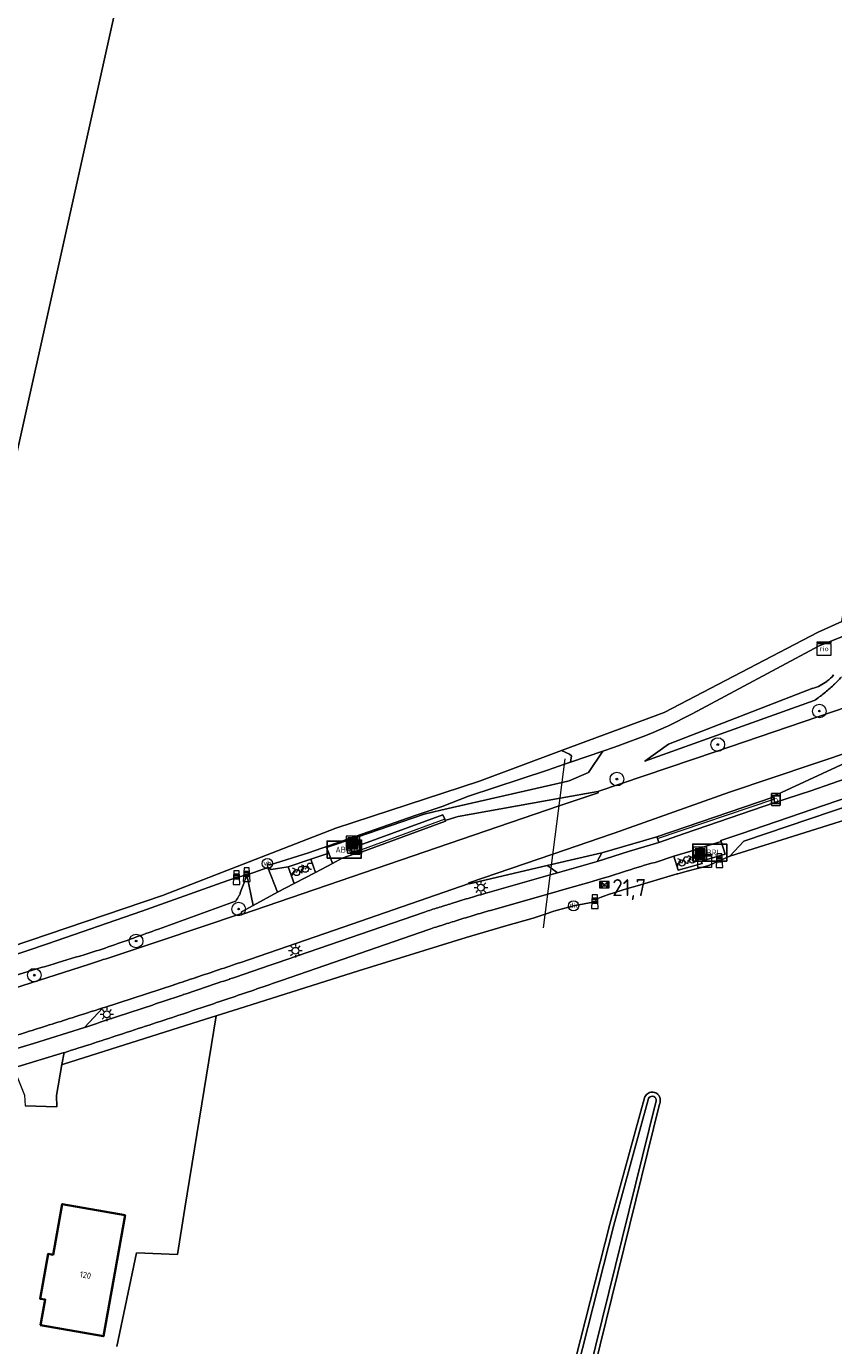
# Model space of a CAD drawing. Header units: metres. Extents: x 125158 to 132124, y 450612 to 454469.
# Tile 68 of 173: x 127351 to 127470, y 451629 to 451823. Entities that reach past the tile are written whole.
import ezdxf
from ezdxf.enums import TextEntityAlignment as Align

# ---------------------------------------------------------------- set-up
doc = ezdxf.new("R2010")
doc.units = ezdxf.units.M
doc.layers.get('0').update_dxf_attribs({"color": 8})
for name, color, linetype, lineweight in [('B-XX-BV-GELEIDECONSTRUCTIE-GV', 8, 'Continuous', 18), ('B-XX-GR-BOOM-S', 8, 'Continuous', 25), ('B-XX-IE-MEUBILAIR_WEGMEUBILAIR-S', 8, 'Continuous', 25), ('B-XX-KL-ET_LS_OV_LICHTMAST-S', 8, 'Continuous', 25), ('B-XX-KW-KUNSTWERK_DUIKER-G', 8, 'Continuous', 18), ('B-XX-OG-BEBOUWING-GV', 8, 'Continuous', 35), ('B-XX-OG-BEBOUWING-T18', 8, 'Continuous', 18), ('B-XX-OG-TERREIN_CULTUURSCHEIDING-GV', 8, 'Continuous', 18), ('B-XX-OG-WATER-GV', 8, 'Continuous', 18), ('B-XX-OG-WATER_SLOOT-GV', 8, 'Continuous', 18), ('B-XX-OG-WEG-GV', 8, 'Continuous', 18), ('B-XX-RI-TERREINKAST-S', 8, 'Continuous', 25), ('B-XX-VW-HALTEPAAL-S', 8, 'Continuous', 25), ('B-XX-VW-HECTOMETRERING-S', 8, 'Continuous', 25), ('B-XX-VW-VERKEERSTEKEN_DRAAGCONSTRUCTIE-S', 8, 'Continuous', 25), ('B-XX-VW-VRI-S', 8, 'Continuous', 25)]:
    doc.layers.add(name, color=color, linetype=linetype, lineweight=lineweight)
doc.layers.add('TOPOT30', color=1, linetype='Continuous')
doc.styles.add('ISO', font='iso', dxfattribs={"height": 5})
doc.styles.add('NLCS-ISO', font='NLCS-ISO.ttf')
doc.styles.add('NLCS-ISO-M-T18', font='NLCS-ISO.ttf', dxfattribs={"height": 1.8})

# ---------------------------------------------------------------- blocks, each defined once
blk = doc.blocks.new('SIE-WEG_AFVALBAK-SO')
at = {"linetype": 'ByBlock', "lineweight": 18}
h = blk.add_hatch(color=0, dxfattribs=at)
h.dxf.hatch_style = 1
h.paths.add_polyline_path([(-1.5, -1.5), (1.5, -1.5), (1.5, 1.5), (-1.5, 1.5)])
at = {"color": 0, "linetype": 'ByBlock', "lineweight": 18}
for points in [[(-2, -2), (2, -2), (2, 2), (-2, 2)], [(-1.5, -1.5), (1.5, -1.5), (1.5, 1.5), (-1.5, 1.5)]]:
    blk.add_lwpolyline(points, close=True, dxfattribs=at)
blk = doc.blocks.new('SIE-WEG_FIETSENREK-SO')
at = {"color": 0, "linetype": 'ByBlock', "lineweight": 18}
for points in [[(-1.5, -1.35), (-1.5, -0.54), (-0.73, -0.28), (-0.73, 0.53), (-1.5, 0.79)], [(-0.3, -0.45), (0.6, 1.35), (1.5, 1.35)], [(1.05, -0.45), (0.21, 0.58)], [(1.05, -0.45), (1.5, -0.45)]]:
    blk.add_lwpolyline(points, dxfattribs=at)
blk.add_circle((-0.3, -0.45), 0.9, dxfattribs=at)
blk = doc.blocks.new('SIE-WEG_ABRI-SO')
blk.add_lwpolyline([(-5, -2.5), (5, -2.5), (5, 2.5), (-5, 2.5)], close=True)
at = {"style": 'NLCS-ISO'}
blk.add_text('ABRI', height=1.8, dxfattribs=at).set_placement((0, 0), align=Align.MIDDLE_CENTER)
blk = doc.blocks.new('SIE-WEG_PAAL_GRENSPAAL-SO')
at = {"linetype": 'ByBlock', "lineweight": 18}
h = blk.add_hatch(color=0, dxfattribs=at)
h.dxf.hatch_style = 1
h.paths.add_polyline_path([(0.90625, -0.5), (0.875, 0), (-0.875, 0), (-0.90625, -0.5)])
h.paths.add_polyline_path([(-0.8125, 1), (-0.84375, 0.5), (0.84375, 0.5), (0.8125, 1)])
at = {"color": 0, "linetype": 'ByBlock', "lineweight": 18}
blk.add_lwpolyline([(-1, -2), (1, -2), (0.75, 2), (-0.75, 2)], close=True, dxfattribs=at)
for points in [[(0.875, 0), (-0.875, 0)], [(0.84375, 0.5), (-0.84375, 0.5)], [(0.8125, 1), (-0.8125, 1)], [(0.90625, -0.5), (-0.90625, -0.5)]]:
    blk.add_lwpolyline(points, dxfattribs=at)
blk = doc.blocks.new('SIE-WEG_PAAL_HECTOMETERPAAL-SO')
at = {"color": 0, "linetype": 'ByBlock', "lineweight": 18}
blk.add_lwpolyline([(-1.44375, -0.94375), (1.44375, -0.94375), (1.44375, 0.94375), (-1.44375, 0.94375)], close=True, dxfattribs=at)
at = {"color": 0, "linetype": 'ByBlock', "lineweight": 18, "style": 'NLCS-ISO'}
blk.add_text('hm', height=1.5, dxfattribs=at).set_placement((0, 0), align=Align.MIDDLE_CENTER)
blk = doc.blocks.new('SKL-ET_OV_LICHTMAST-SO')
at = {"color": 0, "linetype": 'ByBlock', "lineweight": 18}
for points in [[(-1.25, 0), (-2, 0)], [(-1.41, 1.41), (-0.88, 0.88)], [(0, 2), (0, 1.25)], [(0.88, 0.88), (1.41, 1.41)], [(2, 0), (1.25, 0)], [(-1.41, -1.41), (-0.88, -0.88)], [(0, -1.25), (0, -2)], [(0.88, -0.88), (1.41, -1.41)]]:
    blk.add_lwpolyline(points, dxfattribs=at)
blk.add_circle((0, 0), 1, dxfattribs=at)
blk = doc.blocks.new('SIE-WEG_PAAL_DRUKKNOPPAAL-SO')
at = {"color": 0, "linetype": 'ByBlock', "lineweight": 18}
blk.add_circle((0, 0), 1.5, dxfattribs=at)
at = {"color": 0, "linetype": 'ByBlock', "lineweight": 18, "style": 'NLCS-ISO'}
blk.add_text('dk', height=1.5, dxfattribs=at).set_placement((0, 0.15), align=Align.MIDDLE_CENTER)
blk = doc.blocks.new('SVW-HALTEPAAL-SO')
for p, q in [((-1.29, 1.06), (1.29, 1.06)), ((-1.29, -1.06), (1.29, -1.06))]:
    blk.add_line(p, q)
blk.add_lwpolyline([(-1.09, -1.76), (1.09, -1.76, 0.414214), (1.29, -1.56), (1.29, 1.56, 0.414214), (1.09, 1.76), (-1.09, 1.76, 0.414214), (-1.29, 1.56), (-1.29, -1.56, 0.414214)], format="xyb", close=True)
at = {"lineweight": 18, "style": 'NLCS-ISO'}
blk.add_text('h', height=1.8, dxfattribs=at).set_placement((0.02, 0.01), align=Align.MIDDLE_CENTER)
blk = doc.blocks.new('SIE-WEG_PAAL_VERKEERSBORD-SO')
at = {"color": 0, "linetype": 'ByBlock', "lineweight": 18}
blk.add_circle((0, 0), 1.5, dxfattribs=at)
at = {"color": 0, "linetype": 'ByBlock', "lineweight": 18, "style": 'NLCS-ISO'}
blk.add_text('vb', height=1.5, dxfattribs=at).set_placement((0, 0.13), align=Align.MIDDLE_CENTER)
blk = doc.blocks.new('SKL-DATA_KAST-SO')
at = {"color": 0, "linetype": 'ByBlock', "lineweight": 18}
for points in [[(-2, 2), (2, 2), (2, 1.68), (-2, 1.68)], [(-2, 1.52), (2, 1.52), (2, -2), (-2, -2)]]:
    blk.add_lwpolyline(points, close=True, dxfattribs=at)
blk = doc.blocks.new('SRI-TERREINKAST-SO')
at = {"color": 0, "linetype": 'ByBlock', "lineweight": 18}
for points in [[(-2, 2), (2, 2), (2, 1.68), (-2, 1.68)], [(-2, 1.52), (2, 1.52), (2, -2), (-2, -2)]]:
    blk.add_lwpolyline(points, close=True, dxfattribs=at)
at = {"color": 0, "linetype": 'ByBlock', "lineweight": 18, "style": 'NLCS-ISO'}
blk.add_text('rio', height=1.5, dxfattribs=at).set_placement((0, 0), align=Align.MIDDLE_CENTER)
blk = doc.blocks.new('SGR-BOOM_01-SO')
at = {"linetype": 'ByBlock', "lineweight": 18}
h = blk.add_hatch(color=0, dxfattribs=at)
h.dxf.hatch_style = 1
edge = h.paths.add_edge_path()
edge.add_arc((0, 0), 0.25, 0, 360)
at = {"color": 0, "linetype": 'ByBlock', "lineweight": 18}
for radius in [2, 0.25]:
    blk.add_circle((0, 0), radius, dxfattribs=at)
blk = doc.blocks.new('kilometerpaal')
at = {"color": 0}
for p, q in [((-0.44, 0.44), (0.44, -0.44)), ((-0.44, -0.44), (-0.44, 0.44)), ((0.44, 0.44), (-0.44, -0.44)), ((0.44, -0.44), (0.44, 0.44))]:
    blk.add_line(p, q, dxfattribs=at)
at = {"color": 0, "style": 'ISO'}
blk.add_attdef('KILOMETERPAAL', (0.59, 0.87), '', height=2.5, dxfattribs=at)

msp = doc.modelspace()

# ---------------------------------------------------------------- linework, layer by layer
at = {"layer": 'B-XX-BV-GELEIDECONSTRUCTIE-GV'}
for points in [[(127443.68, 451703.73), (127443.77, 451703.45), (127460.87, 451709.22), (127460.76, 451709.55)], [(127399.4, 451701.25), (127399.44, 451701.14), (127412.61, 451705.99), (127412.57, 451706.1), (127412.51, 451706.28), (127399.34, 451701.44)]]:
    msp.add_lwpolyline(points, close=True, dxfattribs=at)
at = {"layer": 'B-XX-KW-KUNSTWERK_DUIKER-G'}
msp.add_lwpolyline([(127427.02, 451690.33), (127430.2, 451715.14)], dxfattribs=at)
at = {"layer": 'B-XX-OG-BEBOUWING-GV'}
msp.add_lwpolyline([(127365.5, 451648.12), (127356.27, 451649.77), (127354.93, 451642.32), (127354.19, 451642.45), (127353.01, 451635.87), (127353.76, 451635.73), (127353.09, 451632), (127362.32, 451630.35)], close=True, dxfattribs=at)
at = {"layer": 'B-XX-OG-TERREIN_CULTUURSCHEIDING-GV'}
for points in [[(127284.71, 451668.1), (127284.73, 451668.15), (127285.65, 451675.07), (127287.05, 451674.78), (127288.44, 451674.5), (127287.89, 451671.13), (127287.98, 451669.15), (127288.96, 451669.84), (127291.92, 451670.68), (127294.68, 451671.47), (127295.05, 451671.78), (127298.64, 451672.55), (127299.93, 451672.38), (127303.94, 451673.07), (127304.03, 451673.75), (127315.34, 451676.27), (127330.65, 451680.38), (127331.92, 451680.72), (127332.14, 451681.88), (127386.18, 451924.63)], [(127386.18, 451924.63), (127332.14, 451681.88), (127348.6, 451687.49), (127371, 451695.11), (127396.49, 451705), (127417.59, 451711.9), (127429.68, 451716.39), (127444.74, 451721.99), (127467.38, 451733.76), (127470.87, 451735.33), (127473.2, 451749.33), (127477.17, 451752.9), (127480.74, 451753.09), (127484.31, 451748.93), (127482.94, 451740.75), (127506.79, 451751.45), (127523.78, 451760.92), (127538.6, 451770.82), (127538.61, 451770.83), (127556.01, 451782.88), (127562.29, 451787.23), (127579.07, 451799.71), (127582.69, 451807.65), (127593.89, 451847.72)], [(127470.87, 451735.33), (127467.38, 451733.76), (127444.74, 451721.99), (127429.68, 451716.39), (127430.82, 451715.85), (127431.14, 451715.61), (127431, 451714.68), (127435.75, 451716.31), (127437.44, 451716.89), (127438.4, 451717.21), (127442.04, 451718.59), (127443.12, 451719.05), (127445.07, 451719.88), (127445.28, 451719.97), (127448.86, 451721.76), (127467.52, 451731.74), (127471.87, 451733.49)], [(127342.34, 451684.01), (127354.11, 451687.98), (127367.95, 451692.78), (127379.76, 451696.99), (127381.89, 451697.72), (127383.38, 451698.13), (127384.42, 451698.49), (127386.49, 451699.22), (127386.45, 451699.5), (127386.42, 451699.78), (127386.49, 451699.74), (127386.83, 451699.59), (127392.49, 451701.34), (127408.13, 451706.83), (127412.14, 451708.14), (127416.01, 451709.66), (127427.59, 451713.51), (127430.1, 451714.37), (127431, 451714.68), (127431.14, 451715.61), (127430.82, 451715.85), (127429.68, 451716.39), (127417.59, 451711.9), (127396.49, 451705), (127371, 451695.11), (127348.6, 451687.49)], [(127476.55, 451707.8), (127454.41, 451700.88), (127451.16, 451699.45), (127448.16, 451698.65), (127446.75, 451698.28), (127446.66, 451698.26), (127440.78, 451696.52), (127439.37, 451696.1), (127436.56, 451695.25), (127435.49, 451694.83), (127435.01, 451694.63), (127434.96, 451694.61), (127434.57, 451694.18), (127431.44, 451693.58), (127428.52, 451692.77), (127427.27, 451692.35), (127425.49, 451691.75), (127421.5, 451690.61), (127415.67, 451688.91), (127399.82, 451684.01), (127382.2, 451678.44), (127378.91, 451677.4), (127374.29, 451649.18), (127373.21, 451642.34), (127367.18, 451642.6), (127364.29, 451628.84)], [(127364.29, 451628.84), (127367.18, 451642.6), (127373.21, 451642.34), (127374.29, 451649.18), (127378.91, 451677.4), (127377.34, 451676.91), (127356.46, 451670.32), (127356.34, 451670.29), (127356.23, 451670.25), (127355.41, 451665.71), (127355.47, 451664.03), (127350.8, 451664.19)], [(127425.26, 451601.56), (127436.79, 451646.83), (127441.86, 451665.37), (127441.93, 451665.53), (127442.04, 451665.72), (127442.17, 451665.87), (127442.29, 451665.97), (127442.46, 451666.08), (127442.6, 451666.14), (127442.8, 451666.19), (127442.92, 451666.2), (127443.04, 451666.21), (127443.16, 451666.2), (127443.28, 451666.17), (127443.4, 451666.14), (127443.51, 451666.09), (127443.66, 451666), (127443.81, 451665.89), (127443.89, 451665.8), (127444, 451665.66), (127444.12, 451665.42), (127444.16, 451665.27), (127444.18, 451665.15), (127444.19, 451665.03), (127444.18, 451664.91), (127444.15, 451664.71), (127444.1, 451664.56), (127444.05, 451664.45), (127428.34, 451600.71)]]:
    msp.add_lwpolyline(points, dxfattribs=at)
msp.add_lwpolyline([(127354.93, 451642.32), (127356.27, 451649.77), (127365.5, 451648.12), (127362.32, 451630.35), (127353.09, 451632), (127353.76, 451635.73), (127353.01, 451635.87), (127354.19, 451642.45)], close=True, dxfattribs=at)
at = {"layer": 'B-XX-OG-WATER-GV'}
msp.add_lwpolyline([(127443.51, 451664.73), (127443.58, 451664.9), (127443.59, 451665.1), (127443.55, 451665.25), (127443.47, 451665.38), (127443.38, 451665.47), (127443.22, 451665.56), (127442.99, 451665.61), (127442.83, 451665.58), (127442.69, 451665.53), (127442.57, 451665.42), (127442.46, 451665.25), (127437.37, 451646.68), (127425.84, 451601.4), (127427.76, 451600.87)], close=True, dxfattribs=at)
at = {"layer": 'B-XX-OG-WATER_SLOOT-GV'}
for points in [[(127428.34, 451600.71), (127444.05, 451664.45), (127444.1, 451664.56), (127444.15, 451664.71), (127444.18, 451664.91), (127444.19, 451665.03), (127444.18, 451665.15), (127444.16, 451665.27), (127444.12, 451665.42), (127444, 451665.66), (127443.89, 451665.8), (127443.81, 451665.89), (127443.66, 451666), (127443.51, 451666.09), (127443.4, 451666.14), (127443.28, 451666.17), (127443.16, 451666.2), (127443.04, 451666.21), (127442.92, 451666.2), (127442.8, 451666.19), (127442.6, 451666.14), (127442.46, 451666.08), (127442.29, 451665.97), (127442.17, 451665.87), (127442.04, 451665.72), (127441.93, 451665.53), (127441.86, 451665.37), (127436.79, 451646.83), (127425.26, 451601.56)], [(127425.84, 451601.4), (127437.37, 451646.68), (127442.46, 451665.25), (127442.57, 451665.42), (127442.69, 451665.53), (127442.83, 451665.58), (127442.99, 451665.61), (127443.22, 451665.56), (127443.38, 451665.47), (127443.47, 451665.38), (127443.55, 451665.25), (127443.59, 451665.1), (127443.58, 451664.9), (127443.51, 451664.73), (127427.76, 451600.87)]]:
    msp.add_lwpolyline(points, dxfattribs=at)
at = {"layer": 'B-XX-OG-WEG-GV'}
for points in [[(127471.87, 451733.49), (127467.52, 451731.74), (127448.86, 451721.76), (127445.28, 451719.97), (127445.07, 451719.88), (127443.12, 451719.05), (127442.04, 451718.59), (127438.4, 451717.21), (127437.44, 451716.89), (127435.75, 451716.31), (127433.63, 451713.16), (127430.79, 451711.92), (127429.75, 451711.68), (127411.93, 451707.62), (127409.45, 451707.04), (127399.6, 451703.68), (127400.01, 451702.46), (127412.23, 451706.96), (127412.51, 451706.28), (127412.57, 451706.1), (127414.12, 451706.61), (127414.47, 451706.71), (127429.46, 451709.37), (127434.99, 451710.35), (127452.24, 451716.18), (127471.68, 451722.78)], [(127481.96, 451726.27), (127471.68, 451722.78), (127452.24, 451716.18), (127434.99, 451710.35), (127435.04, 451710.19)], [(127437.1, 451704.16), (127437.4, 451704.26), (127454.38, 451710.27), (127473.04, 451716.51), (127478.09, 451718.23), (127480.37, 451718.96), (127491.72, 451722.6), (127495.61, 451723.97), (127500.7, 451725.87)], [(127466.83, 451723.72), (127441.9, 451714.83), (127445.37, 451717.33), (127466.6, 451725.52)], [(127466.6, 451725.52), (127445.37, 451717.33), (127441.9, 451714.83), (127466.83, 451723.72)], [(127497.97, 451721.61), (127492.28, 451719.59), (127487.23, 451717.86), (127480.58, 451715.51), (127475.58, 451713.71), (127466.32, 451710.44), (127461.02, 451708.74), (127447.75, 451704.21), (127443.95, 451702.87), (127439.64, 451701.58), (127434.9, 451700.1)], [(127443.68, 451703.73), (127460.76, 451709.55), (127460.74, 451709.65), (127477.34, 451717.32), (127480.37, 451718.96), (127478.09, 451718.23), (127473.04, 451716.51), (127454.38, 451710.27), (127437.4, 451704.26), (127437.1, 451704.16), (127428.41, 451701.18), (127416.04, 451696.94), (127416.07, 451696.86), (127416.09, 451696.79), (127427.55, 451699.49), (127428.21, 451699.64), (127435.59, 451701.36)], [(127481.91, 451713.14), (127477.5, 451711.58), (127473.64, 451710.16), (127456.04, 451704.13), (127453.08, 451703.15), (127453.14, 451703), (127453.71, 451701.17), (127450.21, 451700.11), (127450.33, 451699.81), (127446.82, 451698.82), (127446.16, 451700.86), (127443.45, 451699.96)], [(127443.45, 451699.96), (127446.16, 451700.86), (127449.5, 451701.85), (127449.93, 451702.03), (127453.14, 451703), (127453.08, 451703.15), (127456.04, 451704.13), (127473.64, 451710.16), (127477.5, 451711.58), (127481.91, 451713.14)], [(127356.55, 451672.01), (127356.23, 451670.25), (127356.34, 451670.29), (127356.46, 451670.32), (127377.34, 451676.91), (127378.91, 451677.4), (127382.2, 451678.44), (127399.82, 451684.01), (127415.67, 451688.91), (127421.5, 451690.61), (127425.49, 451691.75), (127427.27, 451692.35), (127428.52, 451692.77), (127431.44, 451693.58), (127434.57, 451694.18), (127434.96, 451694.61), (127435.01, 451694.63), (127435.49, 451694.83), (127436.56, 451695.25), (127439.37, 451696.1), (127440.78, 451696.52), (127446.66, 451698.26), (127446.75, 451698.28), (127448.16, 451698.65), (127451.16, 451699.45), (127454.41, 451700.88), (127456.47, 451703.06), (127475.85, 451709.64)], [(127435.04, 451710.19), (127429.31, 451708.24), (127382.68, 451692.32), (127382.63, 451692.47), (127370.68, 451688.41)], [(127382.53, 451685.27), (127398.83, 451690.88), (127416.07, 451696.86), (127416.04, 451696.94), (127428.41, 451701.18), (127437.1, 451704.16)], [(127435.59, 451701.36), (127434.9, 451700.1), (127439.64, 451701.58), (127443.95, 451702.87)], [(127443.95, 451702.87), (127443.77, 451703.45), (127443.68, 451703.73)], [(127434.9, 451700.1), (127429.09, 451698.43), (127428.01, 451698.12), (127418.4, 451695.4)], [(127383.38, 451698.13), (127381.89, 451697.72), (127379.76, 451696.99), (127367.95, 451692.78), (127354.11, 451687.98), (127342.34, 451684.01), (127334.28, 451681.36), (127331.92, 451680.72), (127330.65, 451680.38), (127315.34, 451676.27), (127304.03, 451673.75), (127303.94, 451673.07)], [(127370.68, 451688.41), (127382.63, 451692.47), (127382.63, 451692.67), (127384.34, 451693.61), (127383.38, 451698.13)], [(127418.4, 451695.4), (127428.01, 451698.12), (127429.09, 451698.43), (127428.14, 451699.09), (127427.55, 451699.49), (127416.09, 451696.79), (127416.07, 451696.86), (127398.83, 451690.88), (127382.53, 451685.27)], [(127439.23, 451698.71), (127436.52, 451697.83), (127435.61, 451697.57), (127433.66, 451697.02), (127430.69, 451696.15), (127427.65, 451695.29), (127419.22, 451692.91)], [(127435.61, 451697.57), (127436.52, 451697.83), (127439.23, 451698.71)], [(127382.44, 451695.46), (127382.69, 451696.12), (127382.96, 451696.85)], [(127382.96, 451696.85), (127382.69, 451696.12), (127382.44, 451695.46)], [(127419.22, 451692.91), (127427.65, 451695.29), (127430.69, 451696.15), (127433.66, 451697.02), (127435.61, 451697.57)], [(127370.41, 451690.16), (127381.76, 451694.28)], [(127381.76, 451694.28), (127370.41, 451690.16)], [(127387.7, 451685.13), (127409.5, 451692.66)], [(127409.5, 451692.66), (127387.7, 451685.13)], [(127410.17, 451690.11), (127388.52, 451682.62)], [(127388.52, 451682.62), (127410.17, 451690.11)], [(127349.02, 451681.42), (127349.26, 451681.49), (127360.12, 451684.96)], [(127360.12, 451684.96), (127349.26, 451681.49), (127349.02, 451681.42)], [(127372.7, 451681.99), (127362.47, 451678.66), (127362.24, 451678.58), (127359.55, 451675.71)], [(127362.24, 451678.58), (127362.47, 451678.66), (127372.7, 451681.99)], [(127359.55, 451675.71), (127362.24, 451678.58)], [(127339.03, 451671.41), (127345.76, 451671.51), (127347.12, 451671.9), (127352.04, 451673.35), (127359.55, 451675.71)], [(127359.55, 451675.71), (127352.04, 451673.35)], [(127352.04, 451673.35), (127347.12, 451671.9), (127345.76, 451671.51)], [(127349.13, 451669.77), (127356.55, 451672.01)]]:
    msp.add_lwpolyline(points, dxfattribs=at)
for points in [[(127386.49, 451699.22), (127387, 451698.92), (127389.49, 451699.28), (127392.8, 451700.44), (127395.44, 451701.32), (127395.14, 451702.16), (127399.6, 451703.68), (127409.45, 451707.04), (127411.93, 451707.62), (127429.75, 451711.68), (127430.79, 451711.92), (127433.63, 451713.16), (127435.75, 451716.31), (127431, 451714.68), (127430.1, 451714.37), (127427.59, 451713.51), (127416.01, 451709.66), (127412.14, 451708.14), (127408.13, 451706.83), (127392.49, 451701.34), (127386.83, 451699.59), (127386.49, 451699.74), (127386.42, 451699.78), (127386.45, 451699.5)], [(127480.58, 451715.51), (127477.34, 451717.32), (127460.74, 451709.65), (127460.76, 451709.55), (127460.87, 451709.22), (127461.02, 451708.74), (127466.32, 451710.44), (127475.58, 451713.71)], [(127434.99, 451710.35), (127429.46, 451709.37), (127414.47, 451706.71), (127414.12, 451706.61), (127412.57, 451706.1), (127412.61, 451705.99), (127399.44, 451701.14), (127399.4, 451701.25), (127397.4, 451700.55), (127395.99, 451699.77), (127393.5, 451698.45), (127390.37, 451696.84), (127387.9, 451695.57), (127384.34, 451693.61), (127382.63, 451692.67), (127382.63, 451692.47), (127382.68, 451692.32), (127429.31, 451708.24), (127435.04, 451710.19)], [(127483.75, 451709.93), (127481.65, 451711.06), (127475.85, 451709.64), (127456.47, 451703.06), (127454.41, 451700.88), (127476.55, 451707.8)], [(127461.02, 451708.74), (127460.87, 451709.22), (127460.76, 451709.55), (127443.68, 451703.73), (127443.77, 451703.45), (127443.95, 451702.87), (127447.75, 451704.21)], [(127399.6, 451703.68), (127395.14, 451702.16), (127395.44, 451701.32), (127395.99, 451699.77), (127397.4, 451700.55), (127399.4, 451701.25), (127399.44, 451701.14), (127412.61, 451705.99), (127412.57, 451706.1), (127412.51, 451706.28), (127412.23, 451706.96), (127400.01, 451702.46)], [(127453.14, 451703), (127449.93, 451702.03), (127449.5, 451701.85), (127446.16, 451700.86), (127446.82, 451698.82), (127450.33, 451699.81), (127450.21, 451700.11), (127453.71, 451701.17)], [(127392.8, 451700.44), (127389.49, 451699.28), (127390.37, 451696.84), (127393.5, 451698.45)], [(127395.44, 451701.32), (127392.8, 451700.44), (127393.5, 451698.45), (127395.99, 451699.77)], [(127428.14, 451699.09), (127429.09, 451698.43), (127434.9, 451700.1), (127435.59, 451701.36), (127428.21, 451699.64), (127427.55, 451699.49)], [(127384.34, 451693.61), (127387.9, 451695.57), (127386.49, 451699.22), (127384.42, 451698.49), (127383.38, 451698.13)], [(127387, 451698.92), (127386.49, 451699.22), (127387.9, 451695.57), (127390.37, 451696.84), (127389.49, 451699.28)], [(127356.55, 451672.01), (127349.13, 451669.77), (127349.74, 451668.21), (127350.7, 451665.74), (127350.8, 451664.19), (127355.47, 451664.03), (127355.41, 451665.71), (127356.23, 451670.25)]]:
    msp.add_lwpolyline(points, close=True, dxfattribs=at)
for centre, radius, start, end in [((127464.93, 451731.49), 6.2, 307.1432, 319.7669), ((127452.91, 451743.77), 24.4, 313.2927, 317.1949), ((127464.96, 451731.44), 6.15, 285.4696, 296.3443), ((127464.95, 451731.47), 6.18, 296.3029, 307.1245), ((127453, 451743.68), 24.28, 308.9924, 313.2725), ((127453.04, 451743.63), 24.22, 304.6976, 308.9917), ((127168.67, 452630.74), 966.95, 286.02385, 286.52372), ((127459.23, 451638.85), 63.11, 104.481, 108.476), ((127340.5, 451711.29), 44.86, 341.8386, 342.9362), ((127370.74, 451701.36), 13.03, 339.754, 341.8684), ((127372.02, 451700.91), 11.79, 325.7542, 330.1817), ((127379.68, 451696.52), 2.96, 330.2111, 339.0246), ((127496.11, 451427.1), 279.32, 106.6789, 107.2041), ((127497.7, 451421.86), 284.79, 106.1673, 106.6825), ((127493.59, 451434.78), 271.24, 107.6171, 108.0598), ((127499.82, 451415.18), 291.8, 107.2087, 107.6201), ((127509.34, 451384.56), 321.25, 106.7395, 107.1876), ((127511.39, 451377.21), 328.88, 106.2751, 106.7126), ((127511.63, 451378.03), 328.16, 107.622, 108.0106), ((127520.27, 451349.61), 357.86, 107.2066, 107.5629), ((127229.39, 452074.88), 409.75, 289.0356, 290.1303), ((126615.18, 453979.54), 2412.48, 288.07352, 288.24991), ((126181.15, 455611.7), 4098.36, 286.5615, 286.70918), ((127333.03, 451774.55), 92.05, 286.7069, 289.0241), ((127179.18, 452251.67), 594.89, 287.70691, 288.06193), ((126662.01, 453821.9), 2254.85, 288.45836, 288.6353), ((126373.02, 454667.43), 3150.18, 288.65907, 288.78995), ((127214.47, 452167.44), 510.59, 288.0523, 288.4348), ((126444.33, 454457.49), 2928.47, 288.51059, 288.65138), ((126911.53, 453066.41), 1463.7, 288.71771, 289.01886), ((126396.89, 454599.53), 3078.23, 288.3662, 288.50844), ((126897.27, 453109.06), 1508.67, 288.41843, 288.71056), ((126733.08, 453649.8), 2069.2, 287.37487, 287.57038), ((127077.98, 452559.22), 925.38, 287.59577, 287.88896), ((126398.65, 454596.67), 3074.95, 288.20964, 288.35203), ((126919.18, 453043.24), 1439.29, 288.05481, 288.41899), ((127140.77, 452347.22), 704.31, 286.77963, 287.36624), ((126918.46, 453044.83), 1441.03, 287.69855, 288.06231)]:
    msp.add_arc(centre, radius, start, end, dxfattribs=at)
at = {"layer": 'B-XX-OG-WEG-GV', "extrusion": (0, 0, -1)}
for centre, radius, start, end in [((-127464.93, 451731.49), 6.2, 220.2331, 232.8568), ((-127452.91, 451743.77), 24.4, 222.8051, 226.7073), ((-127464.96, 451731.44), 6.15, 243.6557, 254.5304), ((-127464.95, 451731.47), 6.18, 232.8755, 243.6971), ((-127453, 451743.68), 24.28, 226.7275, 231.0076), ((-127453.04, 451743.63), 24.22, 231.0083, 235.3024), ((-127168.67, 452630.74), 966.95, 253.47628, 253.97615), ((-127459.23, 451638.85), 63.11, 71.524, 75.519), ((-127340.5, 451711.29), 44.86, 197.0638, 198.1614), ((-127370.74, 451701.36), 13.03, 198.1316, 200.246), ((-127372.02, 451700.91), 11.79, 209.8183, 214.2458), ((-127379.68, 451696.52), 2.96, 200.9754, 209.7889), ((-127496.11, 451427.1), 279.32, 72.7959, 73.3211), ((-127497.7, 451421.86), 284.79, 73.3175, 73.8327), ((-127493.59, 451434.78), 271.24, 71.9402, 72.3829), ((-127499.82, 451415.18), 291.8, 72.3799, 72.7913), ((-127509.34, 451384.56), 321.25, 72.8124, 73.2605), ((-127511.39, 451377.21), 328.88, 73.2874, 73.7249), ((-127511.63, 451378.03), 328.16, 71.9894, 72.378), ((-127520.27, 451349.61), 357.86, 72.4371, 72.7934), ((-127229.39, 452074.88), 409.75, 249.8697, 250.9644), ((-126615.18, 453979.54), 2412.48, 251.75009, 251.92648), ((-126181.15, 455611.7), 4098.36, 253.29082, 253.4385), ((-127333.03, 451774.55), 92.05, 250.9759, 253.2931), ((-127179.18, 452251.67), 594.89, 251.93807, 252.29309), ((-126662.01, 453821.9), 2254.85, 251.3647, 251.54164), ((-126373.02, 454667.43), 3150.18, 251.21005, 251.34093), ((-127214.47, 452167.44), 510.59, 251.5652, 251.9477), ((-126444.33, 454457.49), 2928.47, 251.34862, 251.48941), ((-126911.53, 453066.41), 1463.7, 250.98114, 251.28229), ((-126396.89, 454599.53), 3078.23, 251.49156, 251.6338), ((-126897.27, 453109.06), 1508.67, 251.28944, 251.58157), ((-126733.08, 453649.8), 2069.2, 252.42962, 252.62513), ((-127077.98, 452559.22), 925.38, 252.11104, 252.40423), ((-126398.65, 454596.67), 3074.95, 251.64797, 251.79036), ((-126919.18, 453043.24), 1439.29, 251.58101, 251.94519), ((-127140.77, 452347.22), 704.31, 252.63376, 253.22037), ((-126918.46, 453044.83), 1441.03, 251.93769, 252.30145)]:
    msp.add_arc(centre, radius, start, end, dxfattribs=at)

# ---------------------------------------------------------------- block references
at = {"layer": 'B-XX-GR-BOOM-S', "xscale": 0.5, "yscale": 0.5, "zscale": 0.5}
for p in [(127467.57, 451722.18), (127452.64, 451717.26), (127437.81, 451712.19), (127382.2, 451693.1), (127367.13, 451688.4), (127352.16, 451683.39)]:
    msp.add_blockref('SGR-BOOM_01-SO', p, dxfattribs=at)
at = {"layer": 'B-XX-IE-MEUBILAIR_WEGMEUBILAIR-S', "xscale": 0.5, "yscale": 0.5, "zscale": 0.5}
for name, p in [('SIE-WEG_ABRI-SO', (127397.7, 451701.82)), ('SIE-WEG_AFVALBAK-SO', (127399.01, 451702.79)), ('SKL-DATA_KAST-SO', (127399.27, 451702.27)), ('SIE-WEG_ABRI-SO', (127451.46, 451701.39)), ('SIE-WEG_AFVALBAK-SO', (127450.04, 451701.18)), ('SIE-WEG_FIETSENREK-SO', (127447.51, 451700.08)), ('SIE-WEG_FIETSENREK-SO', (127449.04, 451700.52)), ('SKL-DATA_KAST-SO', (127450.69, 451700.18)), ('SIE-WEG_PAAL_GRENSPAAL-SO', (127452.88, 451700.22)), ('SIE-WEG_PAAL_GRENSPAAL-SO', (127381.89, 451697.72)), ('SIE-WEG_PAAL_GRENSPAAL-SO', (127383.38, 451698.13)), ('SIE-WEG_FIETSENREK-SO', (127390.86, 451698.69)), ('SIE-WEG_FIETSENREK-SO', (127392.17, 451699.17)), ('SIE-WEG_PAAL_GRENSPAAL-SO', (127434.57, 451694.18))]:
    msp.add_blockref(name, p, dxfattribs=at)
at = {"layer": 'B-XX-KL-ET_LS_OV_LICHTMAST-S', "xscale": 0.5, "yscale": 0.5, "zscale": 0.5}
for p in [(127417.81, 451696.24), (127390.55, 451686.97), (127362.82, 451677.63)]:
    msp.add_blockref('SKL-ET_OV_LICHTMAST-SO', p, dxfattribs=at)
at = {"layer": 'B-XX-RI-TERREINKAST-S', "xscale": 0.5, "yscale": 0.5, "zscale": 0.5}
msp.add_blockref('SRI-TERREINKAST-SO', (127468.26, 451731.34), dxfattribs=at)
at = {"layer": 'B-XX-VW-HALTEPAAL-S', "xscale": 0.5, "yscale": 0.5, "zscale": 0.5}
for p in [(127461.17, 451709.2), (127399.38, 451702.02)]:
    msp.add_blockref('SVW-HALTEPAAL-SO', p, dxfattribs=at)
at = {"layer": 'B-XX-VW-HECTOMETRERING-S', "xscale": 0.5, "yscale": 0.5, "zscale": 0.5}
msp.add_blockref('SIE-WEG_PAAL_HECTOMETERPAAL-SO', (127435.97, 451696.68), dxfattribs=at)
at = {"layer": 'B-XX-VW-VERKEERSTEKEN_DRAAGCONSTRUCTIE-S', "xscale": 0.5, "yscale": 0.5, "zscale": 0.5}
msp.add_blockref('SIE-WEG_PAAL_VERKEERSBORD-SO', (127386.42, 451699.78), dxfattribs=at)
at = {"layer": 'B-XX-VW-VRI-S', "xscale": 0.5, "yscale": 0.5, "zscale": 0.5}
msp.add_blockref('SIE-WEG_PAAL_DRUKKNOPPAAL-SO', (127431.44, 451693.58), dxfattribs=at)
at = {"layer": 'TOPOT30'}
ref = msp.add_blockref('kilometerpaal', (127435.97, 451696.68), dxfattribs=at)
ref.add_attrib('KILOMETERPAAL', '21,7', (127437.13, 451695), dxfattribs={"color": 0, "height": 2.5, "style": 'ISO'})

# ---------------------------------------------------------------- texts
at = {"layer": 'B-XX-OG-BEBOUWING-T18', "style": 'NLCS-ISO-M-T18'}
msp.add_text('120', height=0.9, rotation=350.1, dxfattribs=at).set_placement((127359.68, 451639.34), align=Align.MIDDLE_CENTER)

doc.saveas('drawing.dxf')
